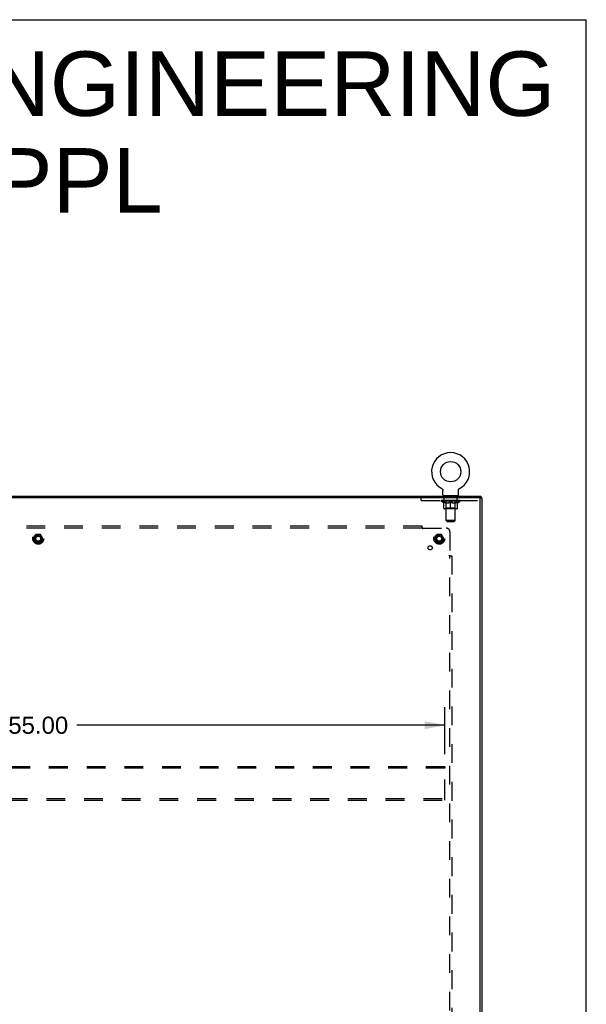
# Model space of a CAD drawing. Header units: inches. Extents: x 0 to 232, y 0 to 150.
# Tile 20 of 20: x 193 to 232, y 83 to 150. Entities that reach past the tile are written whole.
import ezdxf

# ---------------------------------------------------------------- set-up
doc = ezdxf.new("R2010")
doc.units = ezdxf.units.IN
doc.header["$LTSCALE"] = 12.75
doc.header["$MEASUREMENT"] = 0
doc.linetypes.add('HIDDEN', pattern=[0.2, 0.1, -0.1])
doc.layers.get('0').update_dxf_attribs({"linetype": 'CONTINUOUS'})
for name, color, linetype in [('02___PRT_ALL_AXES', 7, 'CONTINUOUS'), ('DEFAULT_2', 8, 'HIDDEN'), ('DIMENSIONS', 7, 'CONTINUOUS')]:
    doc.layers.add(name, color=color, linetype=linetype)
doc.styles.get("Standard").update_dxf_attribs({"font": 'arial.ttf'})
doc.dimstyles.new('DIMSTYLE_1', dxfattribs={"dimtxt": 1.159091, "dimasz": 1.363636, "dimexe": 0.09, "dimexo": 0.07, "dimgap": 0.0425, "dimtad": 0, "dimtih": 1, "dimtoh": 1, "dimzin": 4, "dimdsep": 46, "dimtxsty": 'Standard', "dimblk": '_FILLED', "dimblk1": '_FILLED', "dimblk2": '_FILLED', "dimcen": 0.09, "dimazin": 1, "dimtfac": 1, "dimtdec": 3, "dimtofl": 0, "dimtmove": 0, "dimatfit": 3, "dimldrblk": '_FILLED', "dimfxl": 1, "dimtolj": 1, "dimtzin": 4, "dimarcsym": 0})

# ---------------------------------------------------------------- blocks, each defined once
blk = doc.blocks.new('_FILLED')
at = {"color": 0, "linetype": 'ByBlock'}
blk.add_solid([(0, 0), (-1, 0.2), (-1, -0.2)], dxfattribs=at)
blk = doc.blocks.new('*D5')
at = {"layer": 'DIMENSIONS', "color": 2, "linetype": 'Continuous'}
for p, q in [((167.247, 100.289), (167.247, 103.478)), ((222.247, 100.289), (222.247, 103.478)), ((167.247, 102.25), (192.142, 102.25)), ((222.247, 102.25), (197.352, 102.25))]:
    blk.add_line(p, q, dxfattribs=at)
at = {"layer": 'DIMENSIONS', "color": 2, "linetype": 'Continuous', "xscale": 1.3636363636, "yscale": 1.3636363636, "zscale": 1.3636363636, "rotation": 180}
blk.add_blockref('_FILLED', (167.247, 102.25), dxfattribs=at)
at = {"layer": 'DIMENSIONS', "color": 2, "linetype": 'Continuous', "xscale": 1.3636363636, "yscale": 1.3636363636, "zscale": 1.3636363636}
blk.add_blockref('_FILLED', (222.247, 102.25), dxfattribs=at)
at = {"layer": 'DIMENSIONS', "color": 2, "linetype": 'Continuous', "insert": (194.747, 102.83), "char_height": 1.1591, "width": 4.05035, "attachment_point": 2, "line_spacing_factor": 0.9}
blk.add_mtext('55.00', dxfattribs=at)

msp = doc.modelspace()

# ---------------------------------------------------------------- linework, layer by layer
at = {"color": 7, "linetype": 'Continuous'}
for p, q in [((0, 150), (231.818, 150)), ((231.818, 0), (231.818, 150)), ((222.043, 118.269), (222.043, 118.269)), ((222.043, 118.269), (222.048, 118.267)), ((222.046, 118.268), (222.044, 118.269)), ((222.048, 118.267), (222.052, 118.264)), ((222.052, 118.264), (222.057, 118.261)), ((222.056, 118.261), (222.061, 118.258)), ((222.061, 118.258), (222.065, 118.255)), ((222.065, 118.255), (222.069, 118.252)), ((222.069, 118.252), (222.073, 118.248)), ((222.073, 118.248), (222.077, 118.245)), ((222.077, 118.245), (222.08, 118.241)), ((222.08, 118.241), (222.084, 118.237)), ((222.084, 118.237), (222.087, 118.233)), ((222.087, 118.233), (222.091, 118.229)), ((222.091, 118.229), (222.094, 118.225)), ((222.094, 118.225), (222.097, 118.221)), ((222.097, 118.221), (222.099, 118.216)), ((222.099, 118.216), (222.102, 118.212)), ((222.102, 118.212), (222.104, 118.207)), ((222.104, 118.207), (222.107, 118.202)), ((222.107, 118.202), (222.109, 118.197)), ((222.109, 118.198), (222.111, 118.193)), ((222.111, 118.193), (222.112, 118.188)), ((222.112, 118.188), (222.114, 118.183)), ((222.114, 118.183), (222.115, 118.178)), ((222.115, 118.178), (222.117, 118.173)), ((222.117, 118.173), (222.118, 118.167)), ((222.12, 118.147), (222.12, 118.142)), ((222.12, 117.85), (222.12, 118.142)), ((223.166, 118.152), (223.167, 118.157)), ((223.166, 117.85), (223.166, 118.142)), ((223.167, 118.162), (223.168, 118.167)), ((223.167, 118.157), (223.167, 118.162)), ((223.168, 118.167), (223.169, 118.173)), ((223.169, 118.173), (223.17, 118.178)), ((223.17, 118.178), (223.172, 118.183)), ((223.172, 118.183), (223.173, 118.188)), ((223.173, 118.188), (223.175, 118.193)), ((223.175, 118.193), (223.177, 118.198)), ((223.177, 118.197), (223.179, 118.202)), ((223.179, 118.202), (223.181, 118.207)), ((223.181, 118.207), (223.184, 118.212)), ((223.184, 118.212), (223.186, 118.216)), ((223.186, 118.216), (223.189, 118.221)), ((223.189, 118.221), (223.192, 118.225)), ((223.192, 118.225), (223.195, 118.229)), ((223.195, 118.229), (223.198, 118.233)), ((223.198, 118.233), (223.202, 118.237)), ((223.202, 118.237), (223.205, 118.241)), ((223.205, 118.241), (223.209, 118.245)), ((223.209, 118.245), (223.213, 118.248)), ((223.213, 118.248), (223.217, 118.252)), ((223.217, 118.252), (223.221, 118.255)), ((223.221, 118.255), (223.225, 118.258)), ((223.225, 118.258), (223.229, 118.261)), ((223.229, 118.261), (223.234, 118.264)), ((223.234, 118.264), (223.238, 118.267)), ((223.234, 118.264), (223.235, 118.265)), ((223.238, 118.267), (223.243, 118.269)), ((223.241, 118.269), (223.239, 118.268)), ((223.243, 118.269), (223.243, 118.269)), ((164.799, 117.751), (224.695, 117.751)), ((222.143, 117.781), (222.143, 117.751)), ((223.143, 117.781), (222.143, 117.781)), ((223.143, 117.781), (223.143, 117.751)), ((224.643, 117.584), (224.643, 117.647)), ((224.695, 117.751), (224.695, 117.647)), ((224.695, 117.647), (224.747, 117.647))]:
    msp.add_line(p, q, dxfattribs=at)
at = {"color": 3, "linetype": 'Continuous'}
for p, q in [((224.695, 117.647), (164.799, 117.647)), ((224.643, 45.917), (224.643, 117.584)), ((224.747, 117.647), (224.747, 45.855))]:
    msp.add_line(p, q, dxfattribs=at)
at = {"color": 7, "linetype": 'Continuous'}
for points in [[(222.118, 118.167), (222.118, 118.162), (222.119, 118.157), (222.12, 118.152)], [(222.118, 118.162), (222.119, 118.157), (222.12, 118.152), (222.12, 118.147)], [(223.166, 118.142), (223.166, 118.147), (223.166, 118.152)], [(223.166, 118.142), (223.166, 118.147), (223.166, 118.152)]]:
    msp.add_lwpolyline(points, dxfattribs=at)
msp.add_circle((222.643, 119.409), 0.688, dxfattribs=at)
for centre, radius, start, end in [((222.643, 119.409), 1.288, 297.70046, 242.29954), ((222.189, 117.85), 0.069, 180, 270), ((223.097, 117.85), 0.069, 270, 360)]:
    msp.add_arc(centre, radius, start, end, dxfattribs=at)
at = {"color": 3, "linetype": 'Continuous'}
msp.add_arc((224.58, 117.584), 0.0625, 0, 90, dxfattribs=at)
at = {"layer": '02___PRT_ALL_AXES', "color": 8, "linetype": 'HIDDEN'}
for p, q in [((222.205, 117.46), (222.205, 117.647)), ((223.08, 117.647), (222.205, 117.647)), ((223.08, 117.46), (222.205, 117.46)), ((223.08, 117.46), (223.08, 117.647))]:
    msp.add_line(p, q, dxfattribs=at)
for centre, radius in [((194.747, 114.876), 0.372), ((194.747, 114.876), 0.356), ((194.747, 114.876), 0.25), ((194.747, 114.876), 0.183), ((221.872, 114.876), 0.372), ((221.872, 114.876), 0.356), ((221.872, 114.876), 0.25), ((221.872, 114.876), 0.183), ((221.253, 114.257), 0.141)]:
    msp.add_circle(centre, radius, dxfattribs=at)
at = {"layer": 'DEFAULT_2', "color": 8, "linetype": 'HIDDEN'}
for p, q in [((222.051, 118.265), (222.052, 118.264)), ((223.243, 118.269), (223.243, 118.269)), ((220.643, 117.46), (220.643, 117.647)), ((220.643, 117.46), (224.643, 117.46)), ((222.01, 117.414), (222.01, 117.461)), ((223.276, 117.414), (222.01, 117.414)), ((222.169, 117.302), (222.01, 117.414)), ((222.019, 117.454), (222.019, 117.461)), ((222.028, 117.451), (222.028, 117.454)), ((222.028, 117.451), (223.258, 117.451)), ((222.037, 117.451), (222.037, 117.454)), ((222.038, 117.451), (222.038, 117.454)), ((222.048, 117.454), (222.048, 117.461)), ((222.064, 117.451), (222.064, 117.454)), ((222.066, 117.451), (222.066, 117.454)), ((222.094, 117.454), (222.094, 117.461)), ((222.109, 117.451), (222.109, 117.454)), ((222.112, 117.451), (222.112, 117.454)), ((222.316, 117.454), (222.115, 117.454)), ((222.158, 117.454), (222.158, 117.461)), ((222.159, 117.451), (222.159, 117.454)), ((222.16, 117.451), (222.16, 117.454)), ((222.163, 117.451), (222.163, 117.454)), ((222.169, 117.302), (222.179, 117.302)), ((222.17, 117.451), (222.17, 117.454)), ((222.17, 117.451), (222.17, 117.454)), ((222.173, 117.451), (222.173, 117.454)), ((222.177, 117.451), (222.177, 117.455)), ((222.179, 116.939), (222.179, 117.346)), ((222.181, 117.451), (222.181, 117.454)), ((222.195, 117.451), (222.195, 117.454)), ((222.214, 117.451), (222.214, 117.456)), ((222.214, 117.451), (222.214, 117.454)), ((222.234, 117.451), (222.234, 117.454)), ((222.234, 117.451), (222.234, 117.454)), ((222.236, 117.454), (222.236, 117.461)), ((222.245, 117.451), (222.245, 117.454)), ((222.25, 117.451), (222.25, 117.454)), ((222.259, 117.451), (222.259, 117.454)), ((222.27, 117.451), (222.27, 117.458)), ((222.286, 117.451), (222.286, 117.454)), ((222.289, 117.451), (222.289, 117.454)), ((222.316, 117.451), (222.316, 117.454)), ((222.383, 117.454), (222.321, 117.454)), ((222.322, 117.302), (222.502, 117.302)), ((222.326, 117.454), (222.326, 117.461)), ((222.33, 117.781), (222.33, 117.751)), ((222.33, 116.942), (222.33, 117.411)), ((222.333, 117.451), (222.333, 117.454)), ((222.338, 117.451), (222.338, 117.454)), ((222.343, 116.1), (222.343, 117.746)), ((222.344, 117.451), (222.344, 117.459)), ((222.348, 117.451), (222.348, 117.454)), ((222.359, 117.451), (222.359, 117.454)), ((222.383, 117.451), (222.383, 117.454)), ((222.458, 117.454), (222.399, 117.454)), ((222.419, 117.451), (222.419, 117.454)), ((222.426, 117.454), (222.426, 117.461)), ((222.43, 117.451), (222.43, 117.454)), ((222.432, 117.451), (222.432, 117.46)), ((222.435, 117.451), (222.435, 117.454)), ((222.443, 117.451), (222.443, 117.454)), ((222.458, 117.451), (222.458, 117.454)), ((222.538, 117.454), (222.484, 117.454)), ((222.497, 117.451), (222.497, 117.454)), ((222.528, 117.454), (222.606, 117.458)), ((222.533, 117.454), (222.533, 117.461)), ((222.533, 117.46), (222.533, 117.461)), ((222.533, 117.454), (222.533, 117.46)), ((222.533, 117.451), (222.533, 117.454)), ((222.537, 117.451), (222.537, 117.454)), ((222.538, 117.451), (222.538, 117.454)), ((222.539, 117.451), (222.539, 117.454)), ((222.574, 117.454), (222.638, 117.454)), ((222.579, 117.451), (222.579, 117.454)), ((222.585, 117.454), (222.585, 117.457)), ((222.606, 117.454), (222.606, 117.458)), ((222.622, 117.451), (222.622, 117.454)), ((222.64, 117.454), (222.64, 117.454)), ((222.64, 117.451), (222.64, 117.454)), ((222.64, 117.451), (222.64, 117.454)), ((222.643, 117.454), (222.643, 117.461)), ((222.643, 117.461), (222.757, 117.454)), ((222.643, 116.902), (222.643, 117.346)), ((222.645, 117.451), (222.645, 117.454)), ((222.645, 117.454), (222.646, 117.454)), ((222.646, 117.451), (222.646, 117.454)), ((222.664, 117.451), (222.664, 117.454)), ((222.664, 117.454), (222.712, 117.454)), ((222.706, 117.451), (222.706, 117.454)), ((222.747, 117.451), (222.747, 117.454)), ((222.747, 117.451), (222.747, 117.454)), ((222.747, 117.454), (222.802, 117.454)), ((222.748, 117.451), (222.748, 117.454)), ((222.752, 117.46), (222.753, 117.461)), ((222.752, 117.454), (222.752, 117.46)), ((222.752, 117.451), (222.752, 117.454)), ((222.753, 117.454), (222.753, 117.461)), ((222.784, 117.302), (222.964, 117.302)), ((222.789, 117.451), (222.789, 117.454)), ((222.828, 117.451), (222.828, 117.454)), ((222.828, 117.454), (222.887, 117.454)), ((222.843, 117.451), (222.843, 117.454)), ((222.851, 117.451), (222.851, 117.454)), ((222.853, 117.451), (222.853, 117.46)), ((222.856, 117.451), (222.856, 117.454)), ((222.859, 117.454), (222.859, 117.461)), ((222.867, 117.451), (222.867, 117.454)), ((222.903, 117.451), (222.903, 117.454)), ((222.903, 117.454), (222.965, 117.454)), ((222.927, 117.451), (222.927, 117.454)), ((222.938, 117.451), (222.938, 117.454)), ((222.942, 117.451), (222.942, 117.459)), ((222.943, 116.1), (222.943, 117.746)), ((222.948, 117.451), (222.948, 117.454)), ((222.953, 117.451), (222.953, 117.454)), ((222.955, 117.781), (222.955, 117.751)), ((222.956, 116.942), (222.956, 117.411)), ((222.959, 117.454), (222.959, 117.461)), ((222.97, 117.451), (222.97, 117.454)), ((222.97, 117.454), (223.171, 117.454)), ((222.997, 117.451), (222.997, 117.454)), ((223, 117.451), (223, 117.454)), ((223.016, 117.451), (223.016, 117.458)), ((223.027, 117.451), (223.027, 117.454)), ((223.036, 117.451), (223.036, 117.454)), ((223.04, 117.451), (223.04, 117.454)), ((223.05, 117.454), (223.05, 117.461)), ((223.051, 117.451), (223.051, 117.454)), ((223.051, 117.451), (223.051, 117.454)), ((223.072, 117.451), (223.072, 117.456)), ((223.072, 117.451), (223.072, 117.454)), ((223.09, 117.451), (223.09, 117.454)), ((223.105, 117.451), (223.105, 117.454)), ((223.106, 116.939), (223.106, 117.346)), ((223.106, 117.302), (223.117, 117.302)), ((223.109, 117.451), (223.109, 117.455)), ((223.112, 117.451), (223.112, 117.454)), ((223.116, 117.451), (223.116, 117.454)), ((223.116, 117.451), (223.116, 117.454)), ((223.117, 117.302), (223.276, 117.414)), ((223.123, 117.451), (223.123, 117.454)), ((223.126, 117.451), (223.126, 117.454)), ((223.127, 117.451), (223.127, 117.454)), ((223.128, 117.454), (223.128, 117.461)), ((223.174, 117.451), (223.174, 117.454)), ((223.177, 117.451), (223.177, 117.454)), ((223.191, 117.454), (223.191, 117.461)), ((223.22, 117.451), (223.22, 117.454)), ((223.222, 117.451), (223.222, 117.454)), ((223.238, 117.454), (223.238, 117.461)), ((223.248, 117.451), (223.248, 117.454)), ((223.249, 117.451), (223.249, 117.454)), ((223.258, 117.451), (223.258, 117.454)), ((223.267, 117.454), (223.267, 117.461)), ((223.276, 117.414), (223.276, 117.461)), ((224.643, 117.584), (224.643, 117.584)), ((223.069, 116.902), (222.216, 116.902)), ((222.33, 116.942), (222.29, 116.902)), ((222.956, 116.942), (222.33, 116.942)), ((222.956, 116.942), (222.995, 116.902)), ((222.943, 116.1), (222.343, 116.1)), ((222.412, 116.031), (222.343, 116.1)), ((222.412, 116.031), (222.874, 116.031)), ((222.874, 116.031), (222.943, 116.1)), ((220.716, 115.719), (168.778, 115.719)), ((220.716, 115.594), (168.778, 115.594)), ((220.716, 115.554), (220.716, 115.719)), ((220.751, 115.594), (222.341, 115.594)), ((222.591, 115.344), (222.591, 113.755)), ((194.584, 115.148), (194.429, 114.881)), ((194.429, 114.871), (194.584, 114.603)), ((194.901, 115.153), (194.592, 115.153)), ((195.064, 114.881), (194.91, 115.148)), ((194.91, 114.603), (195.064, 114.871)), ((221.709, 115.148), (221.554, 114.881)), ((221.554, 114.871), (221.709, 114.603)), ((222.026, 115.153), (221.717, 115.153)), ((222.189, 114.881), (222.035, 115.148)), ((222.035, 114.603), (222.189, 114.871)), ((194.901, 114.598), (194.592, 114.598)), ((222.026, 114.598), (221.717, 114.598)), ((222.55, 113.719), (222.716, 113.719)), ((222.591, 49.782), (222.591, 113.719)), ((222.609, 113.736), (222.603, 113.743)), ((222.716, 113.719), (222.716, 49.782)), ((222.247, 99.438), (167.247, 99.438)), ((222.247, 99.334), (167.247, 99.334)), ((222.247, 99.438), (222.247, 99.334)), ((222.247, 97.292), (222.247, 99.334)), ((167.247, 97.292), (222.247, 97.292)), ((222.247, 97.188), (222.247, 97.292)), ((167.247, 97.188), (222.247, 97.188))]:
    msp.add_line(p, q, dxfattribs=at)
for points in [[(222.329, 117.302), (222.305, 117.307), (222.28, 117.312), (222.255, 117.319), (222.23, 117.327), (222.205, 117.336), (222.179, 117.346)], [(222.179, 117.345), (222.204, 117.335), (222.228, 117.327), (222.252, 117.319), (222.275, 117.313), (222.299, 117.307), (222.322, 117.302)], [(222.643, 117.346), (222.617, 117.336), (222.591, 117.327), (222.566, 117.319), (222.541, 117.312), (222.517, 117.307), (222.492, 117.302)], [(222.502, 117.302), (222.525, 117.307), (222.548, 117.313), (222.571, 117.319), (222.595, 117.327), (222.619, 117.335), (222.643, 117.344)], [(222.794, 117.302), (222.769, 117.307), (222.744, 117.313), (222.719, 117.319), (222.694, 117.327), (222.669, 117.336), (222.643, 117.346)], [(222.643, 117.344), (222.667, 117.335), (222.691, 117.326), (222.715, 117.319), (222.738, 117.312), (222.761, 117.307), (222.784, 117.302)], [(223.106, 117.346), (223.081, 117.336), (223.055, 117.327), (223.03, 117.319), (223.006, 117.312), (222.981, 117.307), (222.956, 117.302)], [(222.964, 117.302), (222.987, 117.307), (223.011, 117.313), (223.034, 117.319), (223.058, 117.327), (223.082, 117.335), (223.106, 117.345)], [(220.716, 115.633), (220.717, 115.631), (220.719, 115.629), (220.72, 115.627), (220.722, 115.625), (220.724, 115.623), (220.725, 115.621), (220.727, 115.619), (220.728, 115.618), (220.73, 115.616), (220.731, 115.615), (220.733, 115.613)], [(220.716, 115.554), (220.717, 115.554), (220.719, 115.555), (220.721, 115.556), (220.722, 115.557), (220.724, 115.558), (220.725, 115.559), (220.727, 115.56), (220.729, 115.562), (220.73, 115.563), (220.731, 115.565), (220.733, 115.567), (220.734, 115.569), (220.735, 115.571), (220.737, 115.573), (220.738, 115.575), (220.741, 115.58)], [(220.733, 115.613), (220.739, 115.607), (220.741, 115.605), (220.743, 115.603), (220.745, 115.601), (220.746, 115.599), (220.748, 115.598), (220.75, 115.596), (220.751, 115.594)], [(220.741, 115.58), (220.742, 115.582), (220.744, 115.584), (220.745, 115.587), (220.747, 115.589), (220.748, 115.591), (220.75, 115.593), (220.751, 115.594)], [(222.55, 113.719), (222.55, 113.721), (222.551, 113.723), (222.552, 113.725), (222.553, 113.726), (222.554, 113.728), (222.555, 113.729), (222.557, 113.731), (222.558, 113.732), (222.56, 113.734), (222.561, 113.735), (222.563, 113.736), (222.565, 113.738), (222.567, 113.739), (222.569, 113.74), (222.571, 113.742)], [(222.571, 113.742), (222.576, 113.745), (222.578, 113.746), (222.581, 113.747), (222.583, 113.749), (222.585, 113.75), (222.587, 113.752), (222.589, 113.753), (222.591, 113.755)], [(222.603, 113.743), (222.601, 113.745), (222.599, 113.747), (222.597, 113.748), (222.596, 113.75), (222.594, 113.752), (222.592, 113.753), (222.591, 113.755)], [(222.629, 113.719), (222.627, 113.721), (222.625, 113.723), (222.623, 113.724), (222.621, 113.726), (222.619, 113.727), (222.617, 113.729), (222.616, 113.73), (222.614, 113.732), (222.612, 113.733), (222.611, 113.735), (222.609, 113.736)]]:
    msp.add_lwpolyline(points, dxfattribs=at)
for centre, radius in [((194.747, 114.876), 0.318), ((194.747, 114.876), 0.204), ((194.747, 114.876), 0.183), ((194.747, 114.876), 0.183), ((194.747, 114.876), 0.166), ((221.872, 114.876), 0.318), ((221.872, 114.876), 0.204), ((221.872, 114.876), 0.183), ((221.872, 114.876), 0.183), ((221.872, 114.876), 0.166)]:
    msp.add_circle(centre, radius, dxfattribs=at)
for centre, radius, start, end in [((222.29, 117.411), 0.0398, 0, 90), ((222.308, 117.746), 0.0345, 0, 90), ((222.977, 117.746), 0.0345, 90, 180), ((222.995, 117.411), 0.0398, 90, 180), ((222.216, 116.939), 0.0371, 180, 270), ((223.069, 116.939), 0.0371, 270, 360), ((222.341, 115.344), 0.25, 0, 90), ((194.438, 114.876), 0.01, 150.01268, 209.98829), ((194.592, 115.143), 0.01, 90.01235, 149.98915), ((194.901, 115.143), 0.01, 30.01204, 89.98872), ((195.056, 114.876), 0.01, 330.01268, 29.98829), ((221.563, 114.876), 0.01, 150.01268, 209.98829), ((221.717, 115.143), 0.01, 90.01235, 149.98915), ((222.026, 115.143), 0.01, 30.01204, 89.98872), ((222.181, 114.876), 0.01, 330.01268, 29.98829), ((194.592, 114.608), 0.01, 210.01204, 269.98872), ((194.901, 114.608), 0.01, 270.01235, 329.98915), ((221.717, 114.608), 0.01, 210.01204, 269.98872), ((222.026, 114.608), 0.01, 270.01235, 329.98915)]:
    msp.add_arc(centre, radius, start, end, dxfattribs=at)
for centre, major_axis, ratio, start_param, end_param in [((222.643, 117.461), (0.633, 0.007), 0.05963, 2.96643, 3.140963), ((221.99, 117.449), (0.198, 0), 0.060556, 0.430652, 1.470503), ((222.643, 117.461), (0.633, 0), 0.060556, 3.141593, 3.316126), ((221.99, 117.442), (0.198, 0.002), 0.05963, 1.376596, 1.469874), ((222.643, 117.461), (0.633, 0.013), 0.05688, 2.791345, 2.965878), ((221.965, 117.449), (0.198, 0.002), 0.05963, 0.25549, 1.295341), ((222.034, 117.449), (0.198, -0.002), 0.05963, 0.605815, 1.645666), ((222.643, 117.461), (0.633, -0.007), 0.05963, -2.96643, -2.791898), ((222.034, 117.442), (0.198, 0), 0.060556, 1.551758, 1.645036), ((221.965, 117.442), (0.198, 0.004), 0.05688, 1.20151, 1.294789), ((222.035, 117.444), (0.164, 0.002), 0.05963, 1.065228, 1.614276), ((222.015, 117.444), (0.164, 0.003), 0.05688, 0.890143, 1.43919), ((222.073, 117.444), (0.164, 0), 0.060556, 1.240391, 1.789438), ((222.643, 117.461), (0.633, 0.019), 0.052395, 2.616403, 2.790936), ((221.962, 117.449), (0.198, 0.004), 0.05688, 0.080405, 1.120256), ((222.097, 117.449), (0.198, -0.004), 0.05688, 0.7809, 1.820751), ((222.643, 117.461), (0.633, -0.013), 0.05688, -2.791345, -2.616812), ((222.097, 117.442), (0.198, -0.002), 0.05963, 1.72692, 1.820198), ((221.962, 117.442), (0.198, 0.006), 0.052395, 1.026568, 1.119847), ((222.015, 117.444), (0.164, 0.005), 0.052395, 0.715201, 1.264248), ((222.129, 117.444), (0.164, -0.002), 0.05963, 1.415553, 1.9646), ((222.176, 117.449), (0.198, -0.006), 0.052395, 0.955842, 1.995693), ((222.643, 117.461), (0.633, 0.025), 0.046319, 2.441654, 2.616187), ((222.643, 117.461), (0.633, -0.019), 0.052395, -2.616403, -2.44187), ((221.979, 117.449), (0.198, 0.006), 0.052395, -0.094537, 0.945314), ((222.176, 117.442), (0.198, -0.004), 0.05688, 1.902006, 1.995284), ((221.979, 117.442), (0.198, 0.008), 0.046319, 0.851819, 0.945098), ((222.033, 117.444), (0.164, 0.006), 0.046319, 0.540452, 1.089499), ((222.2, 117.444), (0.164, -0.003), 0.05688, 1.590638, 2.139686), ((222.269, 117.449), (0.198, -0.008), 0.046319, 1.130591, 2.170442), ((222.643, 117.461), (0.633, 0.029), 0.038841, 2.267123, 2.441656), ((222.643, 117.461), (0.633, -0.025), 0.046319, -2.441654, -2.267121), ((222.016, 117.449), (0.198, 0.008), 0.046319, -0.269286, 0.770565), ((222.269, 117.442), (0.198, -0.006), 0.052395, 2.076947, 2.170226), ((222.016, 117.442), (0.198, 0.009), 0.038841, 0.677289, 0.770567), ((222.07, 117.444), (0.164, 0.008), 0.038841, 0.365921, 0.914969), ((222.285, 117.444), (0.164, -0.005), 0.052395, 1.76558, 2.314627), ((222.374, 117.449), (0.198, -0.009), 0.038841, 1.305122, 2.344973), ((222.643, 117.461), (0.633, 0.033), 0.030195, 2.09281, 2.267343), ((222.643, 117.461), (0.633, -0.029), 0.038841, -2.267123, -2.092591), ((222.072, 117.449), (0.198, 0.009), 0.038841, -0.443817, 0.596034), ((222.374, 117.442), (0.198, -0.008), 0.046319, 2.251696, 2.344975), ((222.072, 117.442), (0.198, 0.01), 0.030195, 0.502975, 0.596254), ((222.124, 117.444), (0.164, 0.009), 0.030195, 0.191608, 0.740655), ((222.38, 117.444), (0.164, -0.006), 0.046319, 1.940329, 2.489376), ((222.146, 117.449), (0.198, 0.01), 0.030195, -0.61813, 0.421721), ((222.487, 117.449), (0.198, -0.01), 0.030195, 1.479435, 2.519286), ((222.643, 117.461), (0.633, 0.036), 0.020645, 1.918687, 2.09322), ((222.643, 117.461), (0.633, -0.033), 0.030195, -2.09281, -1.918277), ((222.487, 117.442), (0.198, -0.009), 0.038841, 2.426227, 2.519505), ((222.146, 117.442), (0.198, 0.011), 0.020645, 0.328852, 0.422131), ((222.195, 117.444), (0.164, 0.009), 0.020645, 0.017485, 0.566532), ((222.483, 117.444), (0.164, -0.008), 0.038841, 2.11486, 2.663907), ((222.234, 117.449), (0.198, 0.011), 0.020645, -0.792253, 0.247598), ((222.605, 117.449), (0.198, -0.011), 0.020645, 1.653558, 2.693409), ((222.643, 117.461), (0.633, 0.038), 0.010478, 1.744704, 1.919237), ((222.643, 117.461), (0.633, -0.036), 0.020645, -1.918687, -1.744154), ((222.605, 117.442), (0.198, -0.01), 0.030195, 2.60054, 2.693819), ((222.234, 117.442), (0.198, 0.012), 0.010478, 0.154869, 0.248148), ((222.278, 117.444), (0.164, 0.01), 0.010478, 6.126688, 6.675735), ((222.592, 117.444), (0.164, -0.009), 0.030195, 2.289173, 2.83822), ((222.335, 117.449), (0.198, 0.012), 0.010478, -0.966236, -0.000846), ((222.724, 117.449), (0.198, -0.012), 0.010478, 1.827541, 2.867392), ((222.643, 117.461), (0.633, -0.038), 0.010478, -1.744704, -1.570171), ((222.724, 117.442), (0.198, -0.011), 0.020645, 2.774664, 2.867942), ((222.702, 117.444), (0.164, -0.009), 0.020645, 2.463296, 3.012344), ((222.562, 117.449), (0.198, 0.012), 0.010478, 0.274201, 1.314052), ((222.476, 117.444), (0.164, 0.01), 0.010478, -0.000298, 0.504314), ((222.446, 117.442), (0.198, 0.012), 0.010478, 0.192946, 0.399283), ((222.643, 117.461), (0.633, 0.038), 0.010478, -1.578586, -1.396888), ((222.84, 117.442), (0.198, -0.012), 0.010478, 2.948646, 3.041925), ((222.81, 117.444), (0.164, -0.01), 0.010478, 2.637279, 3.142076), ((222.681, 117.449), (0.198, 0.011), 0.020645, 0.448184, 1.488034), ((222.584, 117.444), (0.164, 0.009), 0.020645, 0.129249, 0.678296), ((222.562, 117.442), (0.198, 0.011), 0.020645, 0.273651, 0.366929), ((222.95, 117.449), (0.198, -0.012), 0.010478, -3.140747, -2.175357), ((222.643, 117.461), (0.633, 0.036), 0.020645, -1.397439, -1.222906), ((222.643, 117.461), (0.633, -0.038), 0.010478, 1.222355, 1.396888), ((222.799, 117.449), (0.198, 0.01), 0.030195, 0.622307, 1.662158), ((222.694, 117.444), (0.164, 0.009), 0.030195, 0.303372, 0.852419), ((223.007, 117.444), (0.164, -0.01), 0.010478, 2.749043, 3.29809), ((223.051, 117.449), (0.198, -0.011), 0.020645, 2.893995, 3.933846), ((222.681, 117.442), (0.198, 0.01), 0.030195, 0.447774, 0.541052), ((223.051, 117.442), (0.198, -0.012), 0.010478, 2.893445, 2.986723), ((222.643, 117.461), (0.633, 0.033), 0.030195, -1.223315, -1.048783), ((222.912, 117.449), (0.198, 0.009), 0.038841, 0.79662, 1.836471), ((222.643, 117.461), (0.633, -0.036), 0.020645, 1.048373, 1.222906), ((222.802, 117.444), (0.164, 0.008), 0.038841, 0.477686, 1.026733), ((223.091, 117.444), (0.164, -0.009), 0.020645, 2.57506, 3.124108), ((223.14, 117.449), (0.198, -0.01), 0.030195, 2.719872, 3.759723), ((223.016, 117.449), (0.198, 0.008), 0.046319, 0.971151, 2.011002), ((222.799, 117.442), (0.198, 0.009), 0.038841, 0.622087, 0.715366), ((223.14, 117.442), (0.198, -0.011), 0.020645, 2.719462, 2.812741), ((222.643, 117.461), (0.633, 0.029), 0.038841, -1.049002, -0.874469), ((222.643, 117.461), (0.633, -0.033), 0.030195, 0.87425, 1.048783), ((222.906, 117.444), (0.164, 0.006), 0.046319, 0.652216, 1.201263), ((223.11, 117.449), (0.198, 0.006), 0.052395, 1.1459, 2.185751), ((223.161, 117.444), (0.164, -0.009), 0.030195, 2.400937, 2.949985), ((223.214, 117.449), (0.198, -0.009), 0.038841, 2.545558, 3.585409), ((223.001, 117.444), (0.164, 0.005), 0.052395, 0.826965, 1.376012), ((222.912, 117.442), (0.198, 0.008), 0.046319, 0.796618, 0.889896), ((223.214, 117.442), (0.198, -0.01), 0.030195, 2.545339, 2.638617), ((223.189, 117.449), (0.198, 0.004), 0.05688, 1.320842, 2.360692), ((222.643, 117.461), (0.633, 0.025), 0.046319, -0.874471, -0.699939), ((222.643, 117.461), (0.633, -0.029), 0.038841, 0.699936, 0.874469), ((223.27, 117.449), (0.198, -0.008), 0.046319, 2.371028, 3.410879), ((223.216, 117.444), (0.164, -0.008), 0.038841, 2.226624, 2.775671), ((223.252, 117.449), (0.198, 0.002), 0.05963, 1.495927, 2.535778), ((223.086, 117.444), (0.164, 0.003), 0.05688, 1.001907, 1.550954), ((223.307, 117.449), (0.198, -0.006), 0.052395, 2.196279, 3.23613), ((223.016, 117.442), (0.198, 0.006), 0.052395, 0.971367, 1.064645), ((223.253, 117.444), (0.164, -0.006), 0.046319, 2.052093, 2.601141), ((223.296, 117.449), (0.198, 0), 0.060556, 1.671089, 2.71094), ((223.27, 117.442), (0.198, -0.009), 0.038841, 2.371026, 2.464304), ((223.324, 117.449), (0.198, -0.004), 0.05688, 2.021337, 3.061188), ((222.643, 117.461), (0.633, 0.019), 0.052395, -0.699723, -0.52519), ((222.643, 117.461), (0.633, -0.025), 0.046319, 0.525406, 0.699939), ((223.32, 117.449), (0.198, -0.002), 0.05963, 1.846251, 2.886102), ((223.157, 117.444), (0.164, 0.002), 0.05963, 1.176993, 1.72604), ((223.271, 117.444), (0.164, -0.005), 0.052395, 1.877344, 2.426392), ((223.212, 117.444), (0.164, 0), 0.060556, 1.352155, 1.901202), ((223.27, 117.444), (0.164, -0.003), 0.05688, 1.702402, 2.25145), ((223.251, 117.444), (0.164, -0.002), 0.05963, 1.527317, 2.076364), ((223.11, 117.442), (0.198, 0.004), 0.05688, 1.146309, 1.239587), ((223.307, 117.442), (0.198, -0.008), 0.046319, 2.196495, 2.289773), ((222.643, 117.461), (0.633, 0.013), 0.05688, -0.524781, -0.350248), ((222.643, 117.461), (0.633, -0.019), 0.052395, 0.350657, 0.52519), ((223.189, 117.442), (0.198, 0.002), 0.05963, 1.321394, 1.414673), ((223.324, 117.442), (0.198, -0.006), 0.052395, 2.021746, 2.115024), ((222.643, 117.461), (0.633, 0.007), 0.05963, -0.349695, -0.175162), ((222.643, 117.461), (0.633, -0.013), 0.05688, 0.175715, 0.350248), ((223.252, 117.442), (0.198, 0), 0.060556, 1.496556, 1.589835), ((223.32, 117.442), (0.198, -0.004), 0.05688, 1.846804, 1.940083), ((223.296, 117.442), (0.198, -0.002), 0.05963, 1.671719, 1.764997), ((222.643, 117.461), (0.633, 0), 0.060556, -0.174533, 0), ((222.643, 117.461), (0.633, -0.007), 0.05963, 0.000629, 0.175162)]:
    msp.add_ellipse(centre, major_axis=major_axis, ratio=ratio, start_param=start_param, end_param=end_param, dxfattribs=at)

# ---------------------------------------------------------------- texts
at = {"layer": 'DIMENSIONS', "color": 2, "linetype": 'Continuous', "insert": (174.536, 147.852), "char_height": 4.36364, "width": 110.21021, "attachment_point": 2, "line_spacing_factor": 0.9}
msp.add_mtext('SAGINAW CONTROL & ENGINEERING\\PSCE-72EL6012LPPL', dxfattribs=at)

# ---------------------------------------------------------------- dimensions: what is measured, and where the dimension line sits
at = {"layer": 'DIMENSIONS', "color": 2, "linetype": 'Continuous'}
dim = msp.add_linear_dim(base=(167.247, 102.25), p1=(222.247, 100.219), p2=(167.247, 100.219), angle=180, dimstyle='DIMSTYLE_1', dxfattribs=at)
dim.commit()
dim.dimension.update_dxf_attribs({"geometry": '*D5', "text_midpoint": (194.742, 102.244), "dimtype": 160})

doc.saveas('drawing.dxf')
